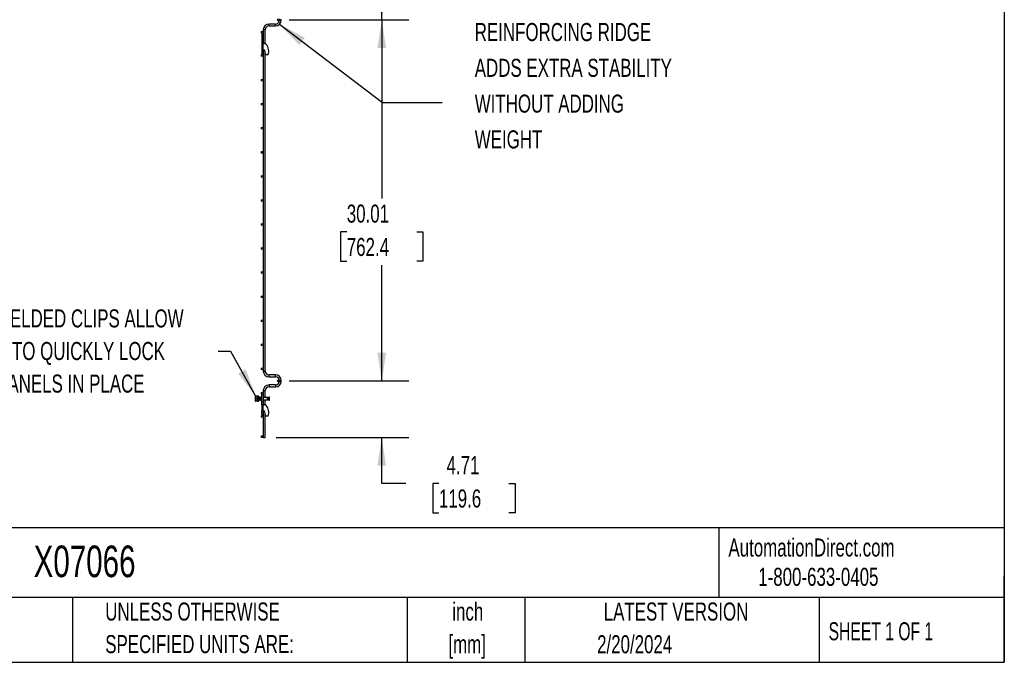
# Model space of a CAD drawing. Header units: inches. Extents: x 0.2 to 10.8, y 0.2 to 8.2.
# Tile 11 of 48: x 6.2 to 10.8, y 0.2 to 3.2. Entities that reach past the tile are written whole.
import ezdxf

# ---------------------------------------------------------------- set-up
doc = ezdxf.new("R2010")
doc.units = ezdxf.units.IN
doc.header["$MEASUREMENT"] = 0
doc.layers.add('DIMENSIONS', color=140, linetype='Continuous', lineweight=25)
doc.layers.add('TEXT', color=140, linetype='Continuous', lineweight=25)
doc.styles.add('SLDTEXTSTYLE0', font='TXT', dxfattribs={"width": 0.7})
doc.styles.add('SLDTEXTSTYLE1', font='TXT', dxfattribs={"width": 0.65})
doc.dimstyles.new('SLDDIMSTYLE0', dxfattribs={"dimtxt": 0.084961, "dimasz": 0.13, "dimexe": 0, "dimexo": 0.0625, "dimgap": 0.02124, "dimtad": 0, "dimtih": 1, "dimtoh": 1, "dimlfac": 18, "dimrnd": 1e-09, "dimzin": 12, "dimdsep": 46, "dimtxsty": 'SLDTEXTSTYLE0', "dimsah": 1, "dimcen": 0.09, "dimadec": 0, "dimazin": 3, "dimtfac": 1, "dimtofl": 0, "dimtmove": 0, "dimatfit": 3, "dimfxl": 0, "dimfrac": 2, "dimtolj": 1, "dimtzin": 12, "dimarcsym": 0})
doc.dimstyles.new('SLDDIMSTYLE2', dxfattribs={"dimtxt": 0.18, "dimasz": 0.13, "dimexe": 0, "dimexo": 0.0625, "dimgap": 0, "dimtad": 0, "dimtih": 1, "dimtoh": 1, "dimdec": 0, "dimrnd": 1e-09, "dimzin": 0, "dimdsep": 46, "dimtxsty": 'Standard', "dimsah": 1, "dimcen": 0.09, "dimadec": 0, "dimazin": 0, "dimtfac": 0.13, "dimtdec": 0, "dimtofl": 0, "dimtmove": 0, "dimatfit": 3, "dimfxl": 0, "dimfrac": 2, "dimtolj": 1, "dimtzin": 0, "dimarcsym": 0})
doc.dimstyles.new('SLDDIMSTYLE3', dxfattribs={"dimtxt": 0.084961, "dimasz": 0.13, "dimexe": 0, "dimexo": 0.0625, "dimgap": 0.02124, "dimtad": 0, "dimtih": 1, "dimtoh": 1, "dimlfac": 18, "dimrnd": 1e-09, "dimzin": 12, "dimdsep": 46, "dimtxsty": 'SLDTEXTSTYLE0', "dimsah": 1, "dimcen": 0.09, "dimadec": 0, "dimazin": 3, "dimtfac": 1, "dimtmove": 0, "dimatfit": 0, "dimfxl": 0, "dimfrac": 2, "dimtolj": 1, "dimtzin": 12, "dimarcsym": 0})

# ---------------------------------------------------------------- blocks, each defined once
blk = doc.blocks.new('SW_NOTE_0')
at = {"layer": 'DIMENSIONS', "color": 0, "char_height": 0.5, "attachment_point": 2, "style": 'SLDTEXTSTYLE0'}
for s, insert in [('PRE-WELDED CLIPS ALLOW', (4.508, 0.645)), ('YOU TO QUICKLY LOCK', (4.487, -0.258)), ('PANELS IN PLACE', (4.557, -1.161))]:
    blk.add_mtext(s, dxfattribs=dict(at, insert=insert))
blk = doc.blocks.new('PRE-WELDED')
at = {"layer": 'DIMENSIONS', "color": 140}
blk.add_blockref('SW_NOTE_0', (-0.265, 0.85), dxfattribs=at)
blk = doc.blocks.new('SW_NOTE_0_2')
at = {"layer": 'DIMENSIONS', "color": 0, "attachment_point": 1, "style": 'SLDTEXTSTYLE0'}
for s, insert, char_height in [('REINFORCING RIDGE', (0, 0.859), 0.66667), ('ADDS EXTRA STABILITY', (0, -0.463), 0.66667), ('WITHOUT ADDING', (0, -1.785), 0.66667), ('WEIGHT', (0, -3.107), 0.6667)]:
    blk.add_mtext(s, dxfattribs=dict(at, insert=insert, char_height=char_height))
blk = doc.blocks.new('REINFORCING RIDGE')
at = {"layer": 'DIMENSIONS', "color": 140}
blk.add_blockref('SW_NOTE_0_2', (-22.901, -1.938), dxfattribs=at)
blk = doc.blocks.new('_D_8')
at = {"layer": 'DIMENSIONS'}
for p, q in [((7.4481, 4.6648), (8.0006, 4.6648)), ((7.8756, 4.6648), (7.8756, 3.9749)), ((7.714, 3.8209), (7.6855, 3.8209)), ((7.6855, 3.8209), (7.6855, 3.6858)), ((8.0372, 3.8209), (8.0657, 3.8209)), ((8.0657, 3.8209), (8.0657, 3.6858)), ((7.6855, 3.6858), (7.714, 3.6858)), ((8.0657, 3.6858), (8.0372, 3.6858)), ((7.8756, 3.2168), (7.8756, 3.6668)), ((7.4481, 3.2168), (8.0006, 3.2168))]:
    blk.add_line(p, q, dxfattribs=at)
for points in [[(7.8756, 4.6648), (7.8556, 4.5348), (7.8956, 4.5348)], [(7.8756, 3.2168), (7.8956, 3.3468), (7.8556, 3.3468)]]:
    blk.add_solid(points, dxfattribs=at)
at = {"layer": 'DIMENSIONS', "char_height": 0.08333, "attachment_point": 1, "style": 'SLDTEXTSTYLE0'}
for s, insert in [('26.06', (7.714, 3.9473)), ('662.0', (7.714, 3.7932))]:
    blk.add_mtext(s, dxfattribs=dict(at, insert=insert))
blk = doc.blocks.new('_D_9')
at = {"layer": 'DIMENSIONS'}
for p, q in [((7.4481, 3.2168), (8.0006, 3.2168)), ((7.8756, 3.2168), (7.8756, 2.3916)), ((7.714, 2.2376), (7.6855, 2.2376)), ((7.6855, 2.2376), (7.6855, 2.1026)), ((8.0372, 2.2376), (8.0657, 2.2376)), ((8.0657, 2.2376), (8.0657, 2.1026)), ((7.6855, 2.1026), (7.714, 2.1026)), ((8.0657, 2.1026), (8.0372, 2.1026)), ((7.8756, 1.5493), (7.8756, 2.0835)), ((7.4481, 1.5493), (8.0006, 1.5493))]:
    blk.add_line(p, q, dxfattribs=at)
for points in [[(7.8756, 3.2168), (7.8556, 3.0868), (7.8956, 3.0868)], [(7.8756, 1.5493), (7.8956, 1.6793), (7.8556, 1.6793)]]:
    blk.add_solid(points, dxfattribs=at)
at = {"layer": 'DIMENSIONS', "char_height": 0.08333, "attachment_point": 1, "style": 'SLDTEXTSTYLE0'}
for s, insert in [('30.01', (7.714, 2.364)), ('762.4', (7.714, 2.21))]:
    blk.add_mtext(s, dxfattribs=dict(at, insert=insert))
blk = doc.blocks.new('_D_10')
at = {"layer": 'DIMENSIONS'}
for p, q in [((7.8756, 1.5493), (7.8756, 1.7993)), ((7.4481, 1.5493), (8.0006, 1.5493)), ((7.3875, 1.2877), (8.0006, 1.2877)), ((7.8756, 1.0758), (7.8756, 1.2877)), ((7.9862, 1.0758), (7.8756, 1.0758)), ((8.1394, 1.0758), (8.1108, 1.0758)), ((8.1108, 1.0758), (8.1108, 0.9408)), ((8.4625, 1.0758), (8.491, 1.0758)), ((8.491, 1.0758), (8.491, 0.9408)), ((8.1108, 0.9408), (8.1394, 0.9408)), ((8.491, 0.9408), (8.4625, 0.9408))]:
    blk.add_line(p, q, dxfattribs=at)
for points in [[(7.8756, 1.5493), (7.8956, 1.6793), (7.8556, 1.6793)], [(7.8756, 1.2877), (7.8556, 1.1577), (7.8956, 1.1577)]]:
    blk.add_solid(points, dxfattribs=at)
at = {"layer": 'DIMENSIONS', "char_height": 0.08333, "attachment_point": 1, "style": 'SLDTEXTSTYLE0'}
for s, insert in [('4.71', (8.1747, 1.2022)), ('119.6', (8.1394, 1.0482))]:
    blk.add_mtext(s, dxfattribs=dict(at, insert=insert))

msp = doc.modelspace()

# ---------------------------------------------------------------- linework, layer by layer
for p, q in [((7.38514, 3.19763), (7.35497, 3.19763)), ((7.35497, 3.18874), (7.35497, 3.19763)), ((7.35497, 3.18874), (7.38514, 3.18874)), ((7.38514, 3.18874), (7.38514, 3.19763)), ((7.40253, 3.21785), (7.40253, 3.21501)), ((7.41142, 3.21785), (7.40253, 3.21785)), ((7.41142, 3.21501), (7.40253, 3.21501)), ((7.41142, 3.21501), (7.41142, 3.21785)), ((7.32114, 3.15574), (7.32114, 3.11824)), ((7.32114, 3.15574), (7.32858, 3.15574)), ((7.32858, 3.17124), (7.32858, 3.15574)), ((7.33747, 3.17124), (7.32858, 3.17124)), ((7.32858, 3.15574), (7.32858, 3.11824)), ((7.33747, 3.10599), (7.33747, 3.17124)), ((7.32114, 3.11824), (7.32858, 3.11824)), ((7.32114, 3.11824), (7.32114, 3.10713)), ((7.32858, 3.10713), (7.32114, 3.10713)), ((7.32114, 3.10713), (7.32114, 3.07935)), ((7.32858, 3.11824), (7.32858, 3.10727)), ((7.32858, 3.10713), (7.33197, 3.10713)), ((7.32858, 3.07935), (7.32858, 3.10713)), ((7.32114, 3.07935), (7.32858, 3.07935)), ((7.32114, 3.07935), (7.32114, 3.06724)), ((7.32114, 3.06724), (7.32858, 3.06724)), ((7.32114, 3.06724), (7.32114, 3.05768)), ((7.32114, 3.05768), (7.32858, 3.05768)), ((7.32858, 3.07935), (7.33475, 3.07935)), ((7.32858, 3.07935), (7.32858, 3.06724)), ((7.32858, 3.06724), (7.32858, 3.05768)), ((7.32858, 3.05768), (7.32858, 1.59496)), ((7.34058, 3.05501), (7.33475, 3.07935)), ((7.33747, 1.59496), (7.33747, 3.06799)), ((7.35113, 3.05501), (7.34058, 3.05501)), ((7.32858, 1.59496), (7.33747, 1.59496)), ((7.38514, 1.57746), (7.35497, 1.57746)), ((7.35497, 1.56857), (7.35497, 1.57746)), ((7.35497, 1.56857), (7.38514, 1.56857)), ((7.38514, 1.56857), (7.38514, 1.57746)), ((7.40253, 1.55118), (7.40253, 1.54835)), ((7.40253, 1.55118), (7.41142, 1.55118)), ((7.40253, 1.54835), (7.41142, 1.54835)), ((7.41142, 1.54835), (7.41142, 1.55118)), ((7.32858, 1.50457), (7.32858, 1.47285)), ((7.32858, 1.50457), (7.33747, 1.50457)), ((7.33747, 1.47285), (7.33747, 1.50457)), ((7.38514, 1.53096), (7.35497, 1.53096)), ((7.35497, 1.53096), (7.35497, 1.52651)), ((7.35497, 1.52651), (7.35497, 1.52207)), ((7.35497, 1.52207), (7.38514, 1.52207)), ((7.38514, 1.53096), (7.38514, 1.52207)), ((7.29213, 1.4798), (7.29162, 1.47892)), ((7.29162, 1.47892), (7.29162, 1.45637)), ((7.29162, 1.45637), (7.29213, 1.45549)), ((7.29321, 1.4798), (7.2922, 1.4798)), ((7.3003, 1.4798), (7.29321, 1.4798)), ((7.29321, 1.46765), (7.3003, 1.46765)), ((7.3003, 1.45549), (7.29321, 1.45549)), ((7.3003, 1.46765), (7.3003, 1.4798)), ((7.30169, 1.4798), (7.3003, 1.4798)), ((7.3003, 1.45549), (7.3003, 1.46765)), ((7.3003, 1.46244), (7.30035, 1.46244)), ((7.30169, 1.45549), (7.3003, 1.45549)), ((7.30177, 1.47285), (7.30103, 1.47285)), ((7.30169, 1.47285), (7.30169, 1.4798)), ((7.30176, 1.47305), (7.30169, 1.47367)), ((7.30169, 1.45549), (7.30169, 1.46119)), ((7.30239, 1.46244), (7.30313, 1.46244)), ((7.3037, 1.47848), (7.3031, 1.47848)), ((7.30662, 1.46765), (7.30329, 1.46765)), ((7.30329, 1.46765), (7.30329, 1.46765)), ((7.30329, 1.46765), (7.30662, 1.46765)), ((7.30704, 1.47848), (7.3037, 1.47848)), ((7.30393, 1.45681), (7.30454, 1.45681)), ((7.30431, 1.46092), (7.30437, 1.46101)), ((7.30454, 1.45681), (7.30787, 1.45681)), ((7.30494, 1.46721), (7.30494, 1.46697)), ((7.30494, 1.46721), (7.30827, 1.46721)), ((7.30827, 1.46697), (7.30494, 1.46697)), ((7.30733, 1.47285), (7.30658, 1.47285)), ((7.30662, 1.46765), (7.30662, 1.46765)), ((7.30713, 1.47411), (7.30709, 1.47435)), ((7.30773, 1.4617), (7.30819, 1.4609)), ((7.30794, 1.46244), (7.30869, 1.46244)), ((7.30827, 1.46721), (7.30827, 1.46697)), ((7.3101, 1.47285), (7.30936, 1.47285)), ((7.31072, 1.46244), (7.31146, 1.46244)), ((7.31288, 1.47285), (7.31214, 1.47285)), ((7.3135, 1.46244), (7.31424, 1.46244)), ((7.31566, 1.47285), (7.31492, 1.47285)), ((7.31628, 1.46244), (7.31673, 1.46244)), ((7.31673, 1.46572), (7.31673, 1.46206)), ((7.3168, 1.46091), (7.31699, 1.46122)), ((7.31693, 1.47417), (7.31681, 1.47438)), ((7.32096, 1.46088), (7.32114, 1.4612)), ((7.32114, 1.4741), (7.32097, 1.47438)), ((7.32114, 1.4507), (7.32114, 1.4882)), ((7.32114, 1.4882), (7.32808, 1.4882)), ((7.32808, 1.4882), (7.32808, 1.4507)), ((7.34854, 1.47285), (7.32808, 1.47285)), ((7.32808, 1.46244), (7.34854, 1.46244)), ((7.32858, 1.46244), (7.32858, 1.43959)), ((7.33747, 1.43846), (7.33747, 1.46244)), ((7.34854, 1.46765), (7.34854, 1.47285)), ((7.34854, 1.46244), (7.34854, 1.46765)), ((7.35554, 1.47431), (7.34928, 1.47294)), ((7.34928, 1.47294), (7.34928, 1.46236)), ((7.34928, 1.46236), (7.35554, 1.46098)), ((7.35579, 1.47316), (7.35554, 1.47431)), ((7.35554, 1.46098), (7.35554, 1.47431)), ((7.35554, 1.46098), (7.35579, 1.46213)), ((7.35693, 1.47431), (7.3556, 1.47402)), ((7.3556, 1.46127), (7.35693, 1.46098)), ((7.35579, 1.46765), (7.35579, 1.47316)), ((7.35579, 1.46213), (7.35579, 1.46765)), ((7.35718, 1.47316), (7.35693, 1.47431)), ((7.35693, 1.46098), (7.35693, 1.47431)), ((7.35693, 1.46098), (7.35718, 1.46213)), ((7.35718, 1.46765), (7.35718, 1.47316)), ((7.35718, 1.46213), (7.35718, 1.46765)), ((7.32808, 1.4507), (7.32114, 1.4507)), ((7.32114, 1.43959), (7.32114, 1.4507)), ((7.32858, 1.43959), (7.32114, 1.43959)), ((7.32114, 1.43959), (7.32114, 1.41181)), ((7.32858, 1.41181), (7.32114, 1.41181)), ((7.32114, 1.3997), (7.32114, 1.41181)), ((7.32808, 1.4507), (7.32808, 1.43959)), ((7.32808, 1.41181), (7.32808, 1.3997)), ((7.32858, 1.43959), (7.33197, 1.43959)), ((7.32858, 1.41181), (7.32858, 1.43959)), ((7.32858, 1.41181), (7.32858, 1.28768)), ((7.32858, 1.41181), (7.33475, 1.41181)), ((7.34058, 1.38748), (7.33475, 1.41181)), ((7.32808, 1.3997), (7.32114, 1.3997)), ((7.32114, 1.3997), (7.32114, 1.39015)), ((7.32808, 1.39015), (7.32114, 1.39015)), ((7.32808, 1.3997), (7.32808, 1.39015)), ((7.33747, 1.28768), (7.33747, 1.40045)), ((7.35113, 1.38748), (7.34058, 1.38748)), ((7.32858, 1.28768), (7.33747, 1.28768))]:
    msp.add_line(p, q)
for centre in [(7.39808, 3.21676), (7.32414, 3.1608), (7.32414, 3.05247), (7.32414, 2.93858), (7.32414, 2.82747), (7.32414, 2.71636), (7.32414, 2.60524), (7.32414, 2.49413), (7.32414, 2.38302), (7.32414, 2.27191), (7.32414, 2.1608), (7.32414, 2.04969), (7.32414, 1.93858), (7.32414, 1.82747), (7.32414, 1.71636), (7.32414, 1.60524), (7.39808, 1.54929), (7.32414, 1.49333), (7.32414, 1.385), (7.32414, 1.29213)]:
    msp.add_circle(centre, 0.00444)
for centre, radius, start, end in [((7.35497, 3.17124), 0.02639, 90, 180), ((7.35497, 3.17124), 0.0175, 90, 180), ((7.38514, 3.21501), 0.02628, 270, 0), ((7.38514, 3.21501), 0.01739, 270, 0), ((7.33197, 3.09324), 0.01389, 45.94832, 90), ((7.30586, 3.07113), 0.04806, 340.41164, 41.90027), ((7.35497, 1.59496), 0.02639, 180, 270), ((7.35497, 1.59496), 0.0175, 180, 270), ((7.38514, 1.55118), 0.02628, 0, 90), ((7.38514, 1.55118), 0.01739, 0, 90), ((7.38514, 1.54835), 0.02628, 270, 0), ((7.38514, 1.54835), 0.01739, 270, 0), ((7.35497, 1.50457), 0.02639, 90, 180), ((7.35497, 1.50457), 0.0175, 90, 180), ((7.32225, 1.46267), 0.00556, 186.30355, 258.46304), ((7.32225, 1.47262), 0.00556, 101.53696, 162.39155), ((7.34854, 1.47633), 0.00347, 270, 282.41729), ((7.34854, 1.45897), 0.00347, 77.58271, 90), ((7.33197, 1.4257), 0.01389, 45.94832, 90), ((7.30586, 1.40359), 0.04806, 340.41164, 41.90027)]:
    msp.add_arc(centre, radius, start, end)
for points, knots in [([(7.2922, 1.45549), (7.29218, 1.45549), (7.29182, 1.45549), (7.29254, 1.45549), (7.29321, 1.45549)], [0, 0, 0, 0, 0.067898, 1, 1, 1, 1]), ([(7.29321, 1.46765), (7.29255, 1.46963), (7.29213, 1.47164), (7.29213, 1.47423), (7.29215, 1.47475), (7.29225, 1.47577), (7.29232, 1.47628), (7.29261, 1.4778), (7.29288, 1.47881), (7.29321, 1.4798)], [0, 0, 0, 0, 0.5, 0.5, 0.625, 0.625, 0.75, 0.75, 1, 1, 1, 1]), ([(7.29321, 1.45549), (7.29255, 1.45748), (7.29213, 1.45949), (7.29213, 1.46207), (7.29215, 1.46259), (7.29225, 1.46362), (7.29232, 1.46413), (7.29261, 1.46565), (7.29288, 1.46665), (7.29321, 1.46765)], [0, 0, 0, 0, 0.5, 0.5, 0.625, 0.625, 0.75, 0.75, 1, 1, 1, 1]), ([(7.30148, 1.46106), (7.30144, 1.46104), (7.30132, 1.46099), (7.30113, 1.4627), (7.30091, 1.46559), (7.30071, 1.46892), (7.3005, 1.47192), (7.30037, 1.47309), (7.3003, 1.47367)], [0, 0, 0, 0, 0.1098005, 0.2943879, 0.4789752, 0.661964, 0.8322435, 1, 1, 1, 1]), ([(7.30129, 1.46106), (7.30125, 1.46104), (7.30113, 1.46099), (7.30094, 1.4627), (7.30072, 1.46557), (7.30052, 1.46899), (7.30037, 1.47086), (7.3003, 1.47176)], [0, 0, 0, 0, 0.1323526, 0.3534497, 0.5745469, 0.7937293, 1, 1, 1, 1]), ([(7.30032, 1.46249), (7.30048, 1.46223), (7.30078, 1.4617), (7.30109, 1.46117), (7.30124, 1.46091)], [0, 0, 0, 0, 0.499559, 1, 1, 1, 1]), ([(7.30106, 1.4728), (7.30091, 1.47306), (7.30066, 1.47348), (7.30042, 1.4739), (7.30033, 1.47406)], [0, 0, 0, 0, 0.6266845, 1, 1, 1, 1]), ([(7.30106, 1.47279), (7.30111, 1.47266), (7.30121, 1.47241), (7.30135, 1.47134), (7.3015, 1.46988), (7.30162, 1.46856), (7.30173, 1.46723), (7.30184, 1.46588), (7.302, 1.46432), (7.30214, 1.46315), (7.30228, 1.46249), (7.30236, 1.4625), (7.30239, 1.46251)], [0, 0, 0, 0, 0.10650986, 0.21932951, 0.33210386, 0.44487943, 0.47660709, 0.58933653, 0.70210461, 0.81492217, 0.92769345, 1, 1, 1, 1]), ([(7.30153, 1.46092), (7.30169, 1.46118), (7.30198, 1.46169), (7.30228, 1.46219), (7.30242, 1.46244)], [0, 0, 0, 0, 0.5198638, 1, 1, 1, 1]), ([(7.30263, 1.47439), (7.30248, 1.47412), (7.30217, 1.47359), (7.30186, 1.47307), (7.30171, 1.4728)], [0, 0, 0, 0, 0.5004388, 1, 1, 1, 1]), ([(7.30208, 1.47344), (7.30205, 1.47349), (7.30193, 1.47369), (7.30181, 1.4739), (7.30172, 1.47406)], [0, 0, 0, 0, 0.243973, 1, 1, 1, 1]), ([(7.30177, 1.47279), (7.30179, 1.4728), (7.30185, 1.47287), (7.30198, 1.47238), (7.30212, 1.47136), (7.30227, 1.46987), (7.30239, 1.46856), (7.3025, 1.46723), (7.30261, 1.46588), (7.30277, 1.46431), (7.30291, 1.46317), (7.30303, 1.46256), (7.30309, 1.46254), (7.3031, 1.46254)], [0, 0, 0, 0, 0.0404934, 0.15317, 0.2658948, 0.3785743, 0.491255, 0.522956, 0.6355906, 0.7482639, 0.8609866, 0.973663, 1, 1, 1, 1]), ([(7.30208, 1.46186), (7.30211, 1.4618), (7.30229, 1.46149), (7.30248, 1.46117), (7.30263, 1.46091)], [0, 0, 0, 0, 0.165352, 1, 1, 1, 1]), ([(7.30268, 1.46106), (7.30264, 1.46102), (7.30255, 1.46093), (7.30246, 1.4618), (7.30241, 1.46224)], [0, 0, 0, 0, 0.4828639, 1, 1, 1, 1]), ([(7.30287, 1.46106), (7.30283, 1.46103), (7.30273, 1.46095), (7.30263, 1.4619), (7.30258, 1.46244)], [0, 0, 0, 0, 0.4407298, 1, 1, 1, 1]), ([(7.30331, 1.4686), (7.30324, 1.46959), (7.3031, 1.47167), (7.3029, 1.47378), (7.30273, 1.4747), (7.30265, 1.47431), (7.30263, 1.47424)], [0, 0, 0, 0, 0.2907269, 0.6083216, 0.9286909, 1, 1, 1, 1]), ([(7.30336, 1.4706), (7.30334, 1.47088), (7.30325, 1.47221), (7.30309, 1.47392), (7.30294, 1.47425), (7.30287, 1.47442)], [0, 0, 0, 0, 0.1168366, 0.5564978, 1, 1, 1, 1]), ([(7.30344, 1.47349), (7.30342, 1.47352), (7.30325, 1.47381), (7.30307, 1.47411), (7.30292, 1.47438)], [0, 0, 0, 0, 0.1102655, 1, 1, 1, 1]), ([(7.30292, 1.46092), (7.30307, 1.46118), (7.30326, 1.46149), (7.30344, 1.46181), (7.30347, 1.46186)], [0, 0, 0, 0, 0.8407633, 1, 1, 1, 1]), ([(7.3031, 1.46249), (7.30325, 1.46222), (7.30356, 1.4617), (7.30387, 1.46117), (7.30402, 1.4609)], [0, 0, 0, 0, 0.4995673, 1, 1, 1, 1]), ([(7.3037, 1.47848), (7.30369, 1.47848), (7.30367, 1.47841), (7.30364, 1.47814), (7.30362, 1.47793), (7.30356, 1.47711), (7.30353, 1.47629), (7.30348, 1.47482), (7.30346, 1.47427), (7.30343, 1.47309), (7.30341, 1.47246), (7.30335, 1.47047), (7.30332, 1.46903), (7.30329, 1.46765)], [0, 0, 0, 0, 0.125, 0.125, 0.25, 0.25, 0.5, 0.5, 0.625, 0.625, 0.75, 0.75, 1, 1, 1, 1]), ([(7.30407, 1.46106), (7.30404, 1.46101), (7.30394, 1.46084), (7.30376, 1.46226), (7.30356, 1.46475), (7.30343, 1.46675), (7.30337, 1.46765)], [0, 0, 0, 0, 0.1238011, 0.4389763, 0.7508554, 1, 1, 1, 1]), ([(7.30426, 1.46106), (7.30423, 1.46101), (7.30413, 1.46084), (7.30395, 1.46226), (7.30375, 1.46475), (7.30362, 1.46675), (7.30357, 1.46765)], [0, 0, 0, 0, 0.1227625, 0.4383113, 0.7505601, 1, 1, 1, 1]), ([(7.30386, 1.46111), (7.30387, 1.46097), (7.3039, 1.46073), (7.30394, 1.46066), (7.30398, 1.46084), (7.304, 1.46095)], [0, 0, 0, 0, 0.31443928, 0.56422037, 1, 1, 1, 1]), ([(7.30494, 1.46697), (7.30491, 1.46576), (7.30485, 1.46334), (7.30476, 1.46022), (7.30467, 1.45793), (7.30459, 1.45695), (7.30452, 1.45671), (7.30445, 1.45725), (7.30437, 1.45874), (7.30432, 1.46031), (7.3043, 1.46092)], [0, 0, 0, 0, 0.1406855, 0.2813747, 0.4220687, 0.5627582, 0.6289231, 0.7696098, 0.9102995, 1, 1, 1, 1]), ([(7.30446, 1.46111), (7.30447, 1.46097), (7.3045, 1.46072), (7.30455, 1.46067), (7.30462, 1.46093), (7.30471, 1.46199), (7.30479, 1.46372), (7.30488, 1.46557), (7.30492, 1.46678), (7.30494, 1.46721)], [0, 0, 0, 0, 0.0931707, 0.1671828, 0.3368612, 0.5232061, 0.7095586, 0.8958985, 1, 1, 1, 1]), ([(7.30447, 1.46765), (7.30447, 1.46765), (7.30452, 1.46706), (7.30462, 1.4659), (7.30474, 1.46465), (7.3048, 1.46418), (7.30481, 1.46409)], [0, 0, 0, 0, 0.0000079, 0.4435315, 0.8872072, 1, 1, 1, 1]), ([(7.30524, 1.46765), (7.30524, 1.46765), (7.30526, 1.4675), (7.30527, 1.46735), (7.30528, 1.46721)], [0, 0, 0, 0, 0.0000702, 1, 1, 1, 1]), ([(7.30662, 1.4728), (7.30646, 1.47306), (7.30616, 1.47359), (7.30585, 1.47411), (7.3057, 1.47438)], [0, 0, 0, 0, 0.4996955, 1, 1, 1, 1]), ([(7.30618, 1.46726), (7.30617, 1.46739), (7.30616, 1.46752), (7.30615, 1.46765), (7.30615, 1.46765)], [0, 0, 0, 0, 0.9999195, 1, 1, 1, 1]), ([(7.30637, 1.46726), (7.30636, 1.46739), (7.30635, 1.46752), (7.30634, 1.46765), (7.30634, 1.46765)], [0, 0, 0, 0, 0.9999192, 1, 1, 1, 1]), ([(7.30662, 1.46765), (7.30665, 1.46886), (7.30671, 1.4713), (7.3068, 1.47454), (7.30689, 1.47701), (7.30697, 1.47826), (7.30705, 1.47861), (7.30713, 1.47807), (7.30722, 1.47624), (7.30728, 1.47435), (7.30731, 1.47303), (7.30732, 1.47285)], [0, 0, 0, 0, 0.12796495, 0.25593318, 0.38390586, 0.5118744, 0.59588408, 0.72385004, 0.85181908, 0.97979129, 1, 1, 1, 1]), ([(7.30662, 1.46765), (7.30665, 1.46836), (7.3067, 1.46985), (7.30679, 1.4719), (7.30688, 1.47353), (7.30696, 1.47442), (7.30704, 1.47469), (7.30712, 1.47433), (7.30719, 1.47367), (7.30722, 1.47297), (7.30723, 1.47285)], [0, 0, 0, 0, 0.134554, 0.2823174, 0.4300972, 0.577863, 0.687878, 0.8224319, 0.9701978, 1, 1, 1, 1]), ([(7.3068, 1.47201), (7.30684, 1.47178), (7.30692, 1.47124), (7.30706, 1.46986), (7.30717, 1.46856), (7.30725, 1.46766), (7.30727, 1.46735), (7.30729, 1.46721)], [0, 0, 0, 0, 0.2181379, 0.5267552, 0.8353758, 0.9222014, 1, 1, 1, 1]), ([(7.30819, 1.47439), (7.30804, 1.47412), (7.30773, 1.4736), (7.30742, 1.47307), (7.30727, 1.47281)], [0, 0, 0, 0, 0.500394, 1, 1, 1, 1]), ([(7.30733, 1.47279), (7.30734, 1.4728), (7.30741, 1.47287), (7.30753, 1.47238), (7.30768, 1.47136), (7.30783, 1.46987), (7.30795, 1.46856), (7.30802, 1.46762), (7.30805, 1.46727), (7.30807, 1.46708)], [0, 0, 0, 0, 0.0723261, 0.2735802, 0.4749202, 0.6761794, 0.8774408, 0.9340626, 1, 1, 1, 1]), ([(7.3077, 1.46212), (7.30772, 1.46187), (7.30775, 1.46136), (7.30777, 1.4612), (7.30779, 1.46111)], [0, 0, 0, 0, 0.4856429, 1, 1, 1, 1]), ([(7.30787, 1.45681), (7.3079, 1.45681), (7.30794, 1.45707), (7.30799, 1.45783), (7.308, 1.45815), (7.30804, 1.45888), (7.30805, 1.45929), (7.3081, 1.46066), (7.30814, 1.46179), (7.3082, 1.46428), (7.30824, 1.46564), (7.30827, 1.46697)], [0, 0, 0, 0, 0.25, 0.25, 0.375, 0.375, 0.5, 0.5, 0.75, 0.75, 1, 1, 1, 1]), ([(7.30823, 1.46099), (7.30822, 1.46094), (7.30818, 1.46081), (7.30814, 1.46109), (7.30812, 1.46128)], [0, 0, 0, 0, 0.3618138, 1, 1, 1, 1]), ([(7.30848, 1.46111), (7.30845, 1.46101), (7.30834, 1.46069), (7.30822, 1.46131), (7.30814, 1.46229), (7.30813, 1.46244)], [0, 0, 0, 0, 0.2677195, 0.8931759, 1, 1, 1, 1]), ([(7.30962, 1.46087), (7.30955, 1.46103), (7.3094, 1.46135), (7.30919, 1.46375), (7.30897, 1.46694), (7.30875, 1.47036), (7.30854, 1.47304), (7.30836, 1.47445), (7.30826, 1.47428), (7.30823, 1.47423)], [0, 0, 0, 0, 0.156768, 0.3121783, 0.4696929, 0.6255603, 0.7814276, 0.9389423, 1, 1, 1, 1]), ([(7.30823, 1.46532), (7.30826, 1.46499), (7.30834, 1.46414), (7.30847, 1.46317), (7.30859, 1.46255), (7.30865, 1.46254), (7.30866, 1.46254)], [0, 0, 0, 0, 0.2135429, 0.5639067, 0.9141267, 1, 1, 1, 1]), ([(7.30986, 1.46104), (7.30985, 1.46098), (7.30976, 1.4606), (7.3096, 1.46151), (7.30938, 1.46371), (7.30916, 1.46696), (7.30895, 1.47036), (7.30873, 1.47304), (7.30855, 1.47445), (7.30845, 1.47428), (7.30843, 1.47423)], [0, 0, 0, 0, 0.0329949, 0.1845007, 0.3346944, 0.4869218, 0.6375572, 0.7881926, 0.94042, 1, 1, 1, 1]), ([(7.30939, 1.47281), (7.30924, 1.47307), (7.30893, 1.47359), (7.30862, 1.47412), (7.30847, 1.47439)], [0, 0, 0, 0, 0.4996675, 1, 1, 1, 1]), ([(7.30847, 1.46091), (7.30863, 1.46117), (7.30881, 1.46149), (7.30899, 1.4618), (7.30902, 1.46186)], [0, 0, 0, 0, 0.8347536, 1, 1, 1, 1]), ([(7.30866, 1.46249), (7.30881, 1.46222), (7.30912, 1.4617), (7.30943, 1.46117), (7.30958, 1.4609)], [0, 0, 0, 0, 0.4996237, 1, 1, 1, 1]), ([(7.30958, 1.47439), (7.30943, 1.47412), (7.30924, 1.47381), (7.30906, 1.47349), (7.30902, 1.47344)], [0, 0, 0, 0, 0.8305451, 1, 1, 1, 1]), ([(7.30939, 1.4728), (7.30944, 1.47268), (7.30954, 1.47242), (7.30968, 1.47134), (7.30983, 1.46988), (7.30995, 1.46856), (7.31006, 1.46723), (7.31017, 1.46588), (7.31033, 1.46432), (7.31047, 1.46315), (7.31061, 1.46249), (7.31069, 1.4625), (7.31072, 1.46251)], [0, 0, 0, 0, 0.1097611, 0.2221702, 0.3345342, 0.4468994, 0.4785116, 0.5908309, 0.7031886, 0.8155956, 0.9279566, 1, 1, 1, 1]), ([(7.30993, 1.47285), (7.30993, 1.47286), (7.30986, 1.47376), (7.30975, 1.47443), (7.30965, 1.47427), (7.30962, 1.47423)], [0, 0, 0, 0, 0.0063958, 0.7224388, 1, 1, 1, 1]), ([(7.31012, 1.47288), (7.31012, 1.47288), (7.31005, 1.47377), (7.30994, 1.47443), (7.30984, 1.47427), (7.30981, 1.47423)], [0, 0, 0, 0, 0.0007889, 0.7189285, 1, 1, 1, 1]), ([(7.31041, 1.47344), (7.31038, 1.47349), (7.3102, 1.4738), (7.31001, 1.47412), (7.30986, 1.47439)], [0, 0, 0, 0, 0.1678232, 1, 1, 1, 1]), ([(7.30986, 1.4609), (7.31001, 1.46117), (7.31031, 1.46168), (7.31061, 1.46219), (7.31075, 1.46244)], [0, 0, 0, 0, 0.51610335, 1, 1, 1, 1]), ([(7.31097, 1.47439), (7.31081, 1.47412), (7.31051, 1.4736), (7.3102, 1.47307), (7.31005, 1.47281)], [0, 0, 0, 0, 0.50035707, 1, 1, 1, 1]), ([(7.3101, 1.47279), (7.31012, 1.4728), (7.31019, 1.47287), (7.31031, 1.47238), (7.31046, 1.47136), (7.31061, 1.46987), (7.31073, 1.46856), (7.31083, 1.46723), (7.31095, 1.46588), (7.3111, 1.46431), (7.31124, 1.46316), (7.31136, 1.46256), (7.31142, 1.46254), (7.31144, 1.46254)], [0, 0, 0, 0, 0.0404616, 0.1530496, 0.2656857, 0.3782766, 0.4908687, 0.5225448, 0.6350908, 0.7476755, 0.8603095, 0.9728973, 1, 1, 1, 1]), ([(7.31041, 1.46186), (7.31044, 1.4618), (7.31063, 1.46149), (7.31081, 1.46117), (7.31097, 1.4609)], [0, 0, 0, 0, 0.1694961, 1, 1, 1, 1]), ([(7.31101, 1.46087), (7.31094, 1.46095), (7.31085, 1.46105), (7.31076, 1.46204), (7.31074, 1.46225)], [0, 0, 0, 0, 0.7946244, 1, 1, 1, 1]), ([(7.31125, 1.46104), (7.31124, 1.46098), (7.31115, 1.4606), (7.31103, 1.46112), (7.31094, 1.46217), (7.31091, 1.46244)], [0, 0, 0, 0, 0.1393304, 0.7791063, 1, 1, 1, 1]), ([(7.3124, 1.46099), (7.31234, 1.46104), (7.31221, 1.46116), (7.31201, 1.4632), (7.31179, 1.46626), (7.31158, 1.46971), (7.31136, 1.47259), (7.31117, 1.4743), (7.31105, 1.47425), (7.31101, 1.47423)], [0, 0, 0, 0, 0.1254809, 0.2811622, 0.4384889, 0.5937137, 0.7502945, 0.9068754, 1, 1, 1, 1]), ([(7.31259, 1.461), (7.31253, 1.46105), (7.3124, 1.46116), (7.31221, 1.4632), (7.31198, 1.46626), (7.31177, 1.46971), (7.31155, 1.47259), (7.31136, 1.4743), (7.31125, 1.47425), (7.3112, 1.47423)], [0, 0, 0, 0, 0.1248867, 0.2805686, 0.4378958, 0.5931212, 0.7497026, 0.9062841, 1, 1, 1, 1]), ([(7.31217, 1.47281), (7.31201, 1.47307), (7.31171, 1.4736), (7.3114, 1.47412), (7.31125, 1.47439)], [0, 0, 0, 0, 0.4996079, 1, 1, 1, 1]), ([(7.31125, 1.4609), (7.3114, 1.46117), (7.31159, 1.46149), (7.31177, 1.4618), (7.3118, 1.46186)], [0, 0, 0, 0, 0.830876, 1, 1, 1, 1]), ([(7.31144, 1.46249), (7.31159, 1.46222), (7.3119, 1.4617), (7.3122, 1.46117), (7.31236, 1.46091)], [0, 0, 0, 0, 0.499663, 1, 1, 1, 1]), ([(7.31236, 1.47439), (7.3122, 1.47412), (7.31202, 1.47381), (7.31183, 1.47349), (7.3118, 1.47344)], [0, 0, 0, 0, 0.8309032, 1, 1, 1, 1]), ([(7.31217, 1.47281), (7.31222, 1.47268), (7.31232, 1.47242), (7.31246, 1.47134), (7.31261, 1.46988), (7.31273, 1.46856), (7.31284, 1.46723), (7.31295, 1.46588), (7.31311, 1.46432), (7.31325, 1.46315), (7.31339, 1.46249), (7.31347, 1.4625), (7.3135, 1.46251)], [0, 0, 0, 0, 0.1099599, 0.2223439, 0.3346828, 0.4470229, 0.4786281, 0.5909222, 0.7032549, 0.8156368, 0.9279727, 1, 1, 1, 1]), ([(7.31269, 1.47285), (7.31264, 1.47339), (7.31254, 1.47434), (7.31244, 1.47427), (7.3124, 1.47423)], [0, 0, 0, 0, 0.5593137, 1, 1, 1, 1]), ([(7.31286, 1.47305), (7.31281, 1.47349), (7.31272, 1.47436), (7.31264, 1.47427), (7.31259, 1.47423)], [0, 0, 0, 0, 0.5170949, 1, 1, 1, 1]), ([(7.31319, 1.47344), (7.31316, 1.47349), (7.31297, 1.47381), (7.31279, 1.47412), (7.31264, 1.47439)], [0, 0, 0, 0, 0.1693312, 1, 1, 1, 1]), ([(7.31264, 1.4609), (7.31279, 1.46117), (7.31309, 1.46168), (7.31339, 1.46219), (7.31353, 1.46244)], [0, 0, 0, 0, 0.51651287, 1, 1, 1, 1]), ([(7.31374, 1.47438), (7.31359, 1.47412), (7.31328, 1.47359), (7.31298, 1.47307), (7.31282, 1.4728)], [0, 0, 0, 0, 0.5003165, 1, 1, 1, 1]), ([(7.31288, 1.47279), (7.3129, 1.4728), (7.31297, 1.47287), (7.31309, 1.47238), (7.31324, 1.47136), (7.31338, 1.46987), (7.3135, 1.46856), (7.31361, 1.46723), (7.31373, 1.46588), (7.31388, 1.46431), (7.31402, 1.46317), (7.31414, 1.46256), (7.3142, 1.46254), (7.31421, 1.46254)], [0, 0, 0, 0, 0.0405239, 0.1532854, 0.2660951, 0.3788595, 0.4916251, 0.5233499, 0.6360694, 0.7488275, 0.8616351, 0.9743964, 1, 1, 1, 1]), ([(7.31319, 1.46186), (7.31322, 1.4618), (7.31341, 1.46149), (7.31359, 1.46117), (7.31374, 1.46091)], [0, 0, 0, 0, 0.1682065, 1, 1, 1, 1]), ([(7.31379, 1.46099), (7.31373, 1.46101), (7.31363, 1.46103), (7.31354, 1.46203), (7.3135, 1.46244)], [0, 0, 0, 0, 0.5991132, 1, 1, 1, 1]), ([(7.31398, 1.461), (7.31392, 1.46102), (7.31382, 1.46106), (7.31371, 1.46217), (7.31367, 1.46268)], [0, 0, 0, 0, 0.5476142, 1, 1, 1, 1]), ([(7.31513, 1.4611), (7.3151, 1.4611), (7.315, 1.46108), (7.31483, 1.46272), (7.31461, 1.46558), (7.3144, 1.46904), (7.31418, 1.47209), (7.31398, 1.47413), (7.31385, 1.47425), (7.31379, 1.4743)], [0, 0, 0, 0, 0.0591346, 0.221718, 0.3843014, 0.5454767, 0.7088345, 0.8704838, 1, 1, 1, 1]), ([(7.31537, 1.46106), (7.31533, 1.46104), (7.31521, 1.46099), (7.31502, 1.4627), (7.3148, 1.46558), (7.31459, 1.46903), (7.31437, 1.47209), (7.31417, 1.47413), (7.31404, 1.47425), (7.31398, 1.4743)], [0, 0, 0, 0, 0.0928018, 0.2494646, 0.4061275, 0.5614335, 0.7188425, 0.8746052, 1, 1, 1, 1]), ([(7.31495, 1.4728), (7.31479, 1.47307), (7.31449, 1.47359), (7.31418, 1.47412), (7.31403, 1.47439)], [0, 0, 0, 0, 0.4995678, 1, 1, 1, 1]), ([(7.31403, 1.4609), (7.31418, 1.46117), (7.31436, 1.46149), (7.31455, 1.4618), (7.31458, 1.46186)], [0, 0, 0, 0, 0.8313406, 1, 1, 1, 1]), ([(7.31421, 1.46249), (7.31436, 1.46223), (7.31467, 1.4617), (7.31498, 1.46117), (7.31513, 1.46091)], [0, 0, 0, 0, 0.4997037, 1, 1, 1, 1]), ([(7.31513, 1.47438), (7.31498, 1.47412), (7.31479, 1.4738), (7.31461, 1.47349), (7.31458, 1.47344)], [0, 0, 0, 0, 0.8332065, 1, 1, 1, 1]), ([(7.31494, 1.4728), (7.31499, 1.47268), (7.31509, 1.47242), (7.31524, 1.47134), (7.31539, 1.46988), (7.31551, 1.46856), (7.31562, 1.46723), (7.31573, 1.46588), (7.31589, 1.46432), (7.31603, 1.46315), (7.31617, 1.46249), (7.31625, 1.4625), (7.31628, 1.46251)], [0, 0, 0, 0, 0.1092174, 0.2216952, 0.3341278, 0.4465616, 0.4781931, 0.590581, 0.7030073, 0.815483, 0.9279126, 1, 1, 1, 1]), ([(7.31549, 1.47261), (7.31545, 1.47312), (7.31534, 1.47423), (7.31524, 1.47427), (7.31518, 1.4743)], [0, 0, 0, 0, 0.4524057, 1, 1, 1, 1]), ([(7.31566, 1.47285), (7.31562, 1.47326), (7.31552, 1.47427), (7.31543, 1.47429), (7.31537, 1.4743)], [0, 0, 0, 0, 0.4011774, 1, 1, 1, 1]), ([(7.31597, 1.47344), (7.31594, 1.47349), (7.31575, 1.47381), (7.31557, 1.47412), (7.31541, 1.47439)], [0, 0, 0, 0, 0.1673647, 1, 1, 1, 1]), ([(7.31542, 1.46091), (7.31557, 1.46117), (7.31587, 1.46168), (7.31616, 1.46219), (7.31631, 1.46244)], [0, 0, 0, 0, 0.5177506, 1, 1, 1, 1]), ([(7.31652, 1.47438), (7.31636, 1.47412), (7.31606, 1.47359), (7.31575, 1.47306), (7.3156, 1.4728)], [0, 0, 0, 0, 0.5002974, 1, 1, 1, 1]), ([(7.31566, 1.47279), (7.31568, 1.4728), (7.31574, 1.47287), (7.31587, 1.47238), (7.31601, 1.47136), (7.31616, 1.46987), (7.31628, 1.46856), (7.31639, 1.46723), (7.3165, 1.46588), (7.31666, 1.46431), (7.3168, 1.46317), (7.31692, 1.46256), (7.31698, 1.46255), (7.31699, 1.46254)], [0, 0, 0, 0, 0.0406137, 0.153625, 0.2666845, 0.3796987, 0.4927141, 0.5245092, 0.6374783, 0.7504862, 0.8635437, 0.9765548, 1, 1, 1, 1]), ([(7.31597, 1.46186), (7.316, 1.4618), (7.31618, 1.46149), (7.31637, 1.46117), (7.31652, 1.46091)], [0, 0, 0, 0, 0.1648333, 1, 1, 1, 1]), ([(7.31652, 1.4611), (7.31649, 1.46108), (7.31642, 1.46105), (7.31635, 1.46178), (7.3163, 1.46224)], [0, 0, 0, 0, 0.36197253, 1, 1, 1, 1]), ([(7.31676, 1.46106), (7.31672, 1.46103), (7.31662, 1.46095), (7.31652, 1.4619), (7.31647, 1.46244)], [0, 0, 0, 0, 0.4397018, 1, 1, 1, 1]), ([(7.31699, 1.47146), (7.31693, 1.47225), (7.31678, 1.47385), (7.31662, 1.47469), (7.31653, 1.47431), (7.31651, 1.47423)], [0, 0, 0, 0, 0.439432, 0.8908152, 1, 1, 1, 1]), ([(7.31702, 1.47317), (7.31701, 1.47333), (7.31692, 1.47426), (7.31683, 1.47435), (7.31676, 1.47442)], [0, 0, 0, 0, 0.1690674, 1, 1, 1, 1]), ([(7.32112, 1.4736), (7.32107, 1.47401), (7.321, 1.47454), (7.32094, 1.47434), (7.32093, 1.4743)], [0, 0, 0, 0, 0.7848471, 1, 1, 1, 1]), ([(7.32103, 1.47285), (7.32102, 1.47301), (7.32099, 1.47342), (7.32096, 1.47352), (7.32093, 1.47359)], [0, 0, 0, 0, 0.37806, 1, 1, 1, 1])]:
    msp.add_open_spline(points, degree=3, knots=knots)
at = {"layer": 'DIMENSIONS', "flags": 128}
msp.add_lwpolyline([(7.12076, 1.68683), (7.17771, 1.68683), (7.29321, 1.4798)], dxfattribs=at)
at = {"layer": 'DIMENSIONS'}
msp.add_solid([(7.29321, 1.4798), (7.24734, 1.60307), (7.21241, 1.58358)], dxfattribs=at)
at = {"layer": 'TEXT'}
for p, q in [((10.75, 8.25), (10.75, 0.25)), ((10.75, 0.87111), (0.25, 0.87111)), ((9.4321, 0.87111), (9.4321, 0.55)), ((10.75, 0.25), (10.75, 0.65)), ((10.75, 0.55), (0.25, 0.55)), ((6.44804, 0.55), (6.44804, 0.25)), ((7.99308, 0.55), (7.99308, 0.25)), ((8.53591, 0.55), (8.53591, 0.25)), ((9.89562, 0.55), (9.89562, 0.25)), ((0.25, 0.25), (10.75, 0.25))]:
    msp.add_line(p, q, dxfattribs=at)

# ---------------------------------------------------------------- block references
at = {"color": 7, "linetype": 'Continuous'}
for name, p, xscale, yscale, zscale in [('REINFORCING RIDGE', (11.16749, 3.33734), 0.125, 0.125, 0.125), ('PRE-WELDED', (5.72237, 1.63078), 0.1666666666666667, 0.1666666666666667, 0.1666666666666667)]:
    msp.add_blockref(name, p, dxfattribs=dict(at, xscale=xscale, yscale=yscale, zscale=zscale))

# ---------------------------------------------------------------- texts
at = {"color": 179, "linetype": 'Continuous', "lineweight": 18, "char_height": 0.0833333, "attachment_point": 1, "style": 'SLDTEXTSTYLE0'}
for s, insert in [('AutomationDirect.com', (9.47618, 0.82191)), ('1-800-633-0405', (9.61384, 0.6865))]:
    msp.add_mtext(s, dxfattribs=dict(at, insert=insert))
at = {"layer": 'TEXT'}
for s, insert, char_height, attachment_point, style in [('X07066', (6.26802, 0.78918), 0.145833, 1, 'SLDTEXTSTYLE0'), ('UNLESS OTHERWISE', (6.59874, 0.52614), 0.0833333, 1, 'SLDTEXTSTYLE0'), ('inch', (8.2726, 0.52604), 0.083333, 2, 'SLDTEXTSTYLE0'), ('LATEST VERSION', (9.23434, 0.52614), 0.0833333, 2, 'SLDTEXTSTYLE0'), ('SHEET 1 OF 1', (9.93863, 0.4351), 0.0833333, 1, 'SLDTEXTSTYLE1'), ('SPECIFIED UNITS ARE:', (6.59874, 0.37566), 0.0833333, 1, 'SLDTEXTSTYLE0'), ('[mm]', (8.2698, 0.37555), 0.083333, 2, 'SLDTEXTSTYLE0'), ('2/20/2024', (9.04337, 0.3751), 0.083333, 2, 'SLDTEXTSTYLE0')]:
    msp.add_mtext(s, dxfattribs=dict(at, insert=insert, char_height=char_height, attachment_point=attachment_point, style=style))

# ---------------------------------------------------------------- dimensions: what is measured, and where the dimension line sits
at = {"layer": 'DIMENSIONS'}
for base, p1, p2, dimstyle, picture, middle in [((7.87562, 3.21676), (7.39808, 4.66478), (7.39808, 3.21676), 'SLDDIMSTYLE0', '_D_8', (7.87562, 3.82086)), ((7.87562, 1.54929), (7.39808, 3.21676), (7.39808, 1.54929), 'SLDDIMSTYLE0', '_D_9', (7.87562, 2.23758)), ((7.87562, 1.28768), (7.39808, 1.54929), (7.33747, 1.28768), 'SLDDIMSTYLE3', '_D_10', (7.87562, 1.0758))]:
    dim = msp.add_linear_dim(base=base, p1=p1, p2=p2, angle=90, dimstyle=dimstyle, dxfattribs=at)
    dim.commit()
    dim.dimension.update_dxf_attribs({"geometry": picture, "text_midpoint": middle, "dimtype": 160})

# ---------------------------------------------------------------- leaders
at = {"color": 7, "linetype": 'Continuous'}
msp.add_leader([(7.40382, 3.19653), (7.87878, 2.83593), (8.15437, 2.83593)], dimstyle='SLDDIMSTYLE2', dxfattribs=at)

doc.saveas('drawing.dxf')
